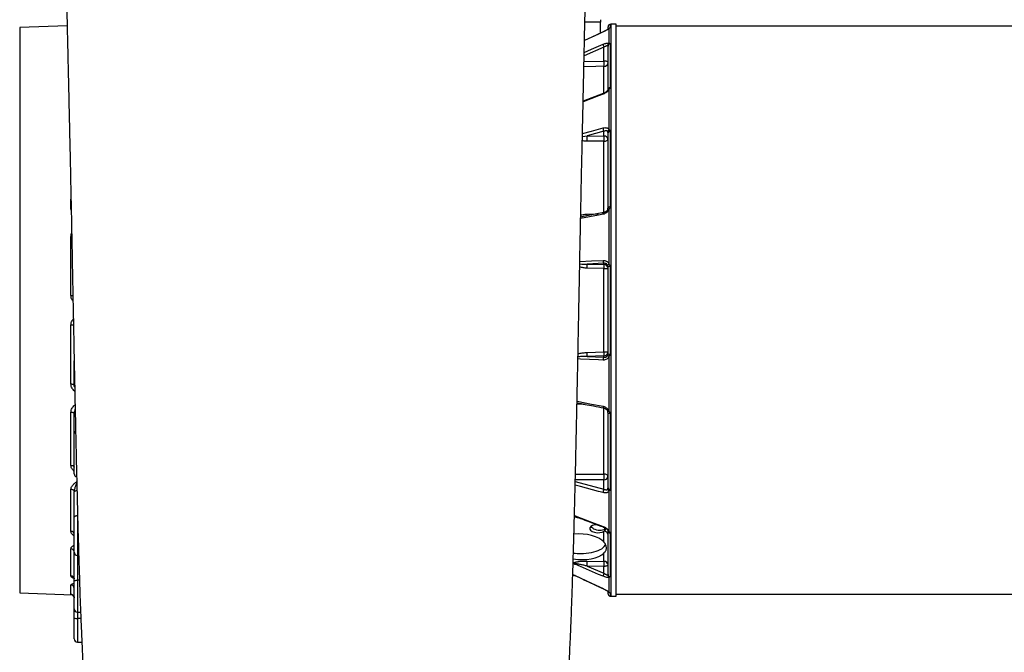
# Model space of a CAD drawing. Header units: millimetres. Extents: x 212 to 2672, y 434 to 2559.
# Tile 2 of 10: x 249 to 1442, y 895 to 1661. Entities that reach past the tile are written whole.
import ezdxf

# ---------------------------------------------------------------- set-up
doc = ezdxf.new("R2010")
doc.units = ezdxf.units.MM

msp = doc.modelspace()

# ---------------------------------------------------------------- linework, layer by layer
at = {"color": 7, "linetype": 'Continuous', "lineweight": 25}
for p, q in [((306.2, 1653.6), (248.7, 1651.6)), ((248.7, 1651.6), (248.7, 966.6)), ((952.7, 1658.1), (933.7, 1658.1)), ((952.7, 1644.9), (952.7, 1658.1)), ((961.7, 1649.8), (961.7, 1652.4)), ((963, 1632.6), (963, 1650.5)), ((971.7, 1655.6), (965, 1655.5)), ((971.7, 1309.1), (971.7, 1655.6)), ((1928.7, 1653.1), (971.7, 1653.1)), ((956.8, 1611), (956.8, 1627.7)), ((961.7, 1576.6), (961.7, 1629.2)), ((964.1, 1632), (964.1, 1578.9)), ((963, 1527.9), (963, 1577)), ((955.9, 1571.6), (931.5, 1562.4)), ((956.8, 1525.9), (936.5, 1520.3)), ((936.5, 1520.3), (956.8, 1520.2)), ((956.8, 1520.2), (956.8, 1525.9)), ((961.7, 1433.2), (961.7, 1524.3)), ((964.1, 1526.1), (964.1, 1434.2)), ((956.8, 1513.8), (936.5, 1514)), ((963, 1364.7), (963, 1431.6)), ((310.8, 1327), (310.8, 1398.4)), ((956.8, 1366), (936.5, 1365.1)), ((936.5, 1365.1), (956.8, 1364.5)), ((956.8, 1364.5), (956.8, 1366)), ((961.7, 1256.5), (961.7, 1361.7)), ((964.1, 1362.2), (964.1, 1256)), ((956.8, 1359.6), (936.5, 1360.2)), ((956.8, 1258.6), (956.8, 1359.6)), ((956.8, 1359.6), (961.7, 1359.6)), ((971.7, 962.6), (971.7, 1309.1)), ((310.8, 1219.8), (310.8, 1291.1)), ((936.5, 1258), (956.8, 1258.6)), ((956.8, 1253.7), (936.5, 1253.1)), ((936.5, 1253.1), (956.8, 1252.1)), ((956.8, 1258.6), (961.7, 1258.6)), ((956.8, 1252.1), (956.8, 1253.7)), ((963, 1186.5), (963, 1253.5)), ((314.7, 1222.6), (314.7, 1248)), ((314.7, 1218.9), (314.7, 1222.6)), ((310.8, 1121.3), (310.8, 1185.7)), ((314.7, 1159.9), (314.7, 1183.4)), ((961.7, 1093.9), (961.7, 1185)), ((964.1, 1183.9), (964.1, 1092)), ((314.7, 1111), (314.7, 1159.9)), ((956.8, 1092.3), (956.8, 1103.7)), ((310.8, 1041.2), (310.8, 1092.3)), ((314.7, 1058.3), (314.7, 1088.7)), ((963, 1041.2), (963, 1090.2)), ((314.7, 1016.2), (314.7, 1058.3)), ((956.8, 1028.2), (956.8, 1041.4)), ((961.7, 988.9), (961.7, 1041.6)), ((964.1, 1039.3), (964.1, 986.2)), ((314.7, 1038.1), (314.7, 1038.1)), ((310.8, 987.3), (310.8, 1020.1)), ((314.7, 981.2), (314.7, 1015.6)), ((956.8, 1004.9), (956.8, 1015.2)), ((318.6, 1012.2), (320.2, 1012.2)), ((936.5, 1005.2), (956.8, 1004.9)), ((936.5, 999.2), (956.8, 990.5)), ((956.8, 998.9), (936.5, 999.2)), ((956.8, 990.5), (956.8, 998.9)), ((314.7, 947.3), (314.7, 981.2)), ((920.1, 988.3), (918.9, 988.3)), ((963, 967.7), (963, 985.6)), ((248.7, 966.6), (312.6, 964.4)), ((310.8, 964.9), (310.8, 976.2)), ((955.7, 971.9), (956, 971.7)), ((961.7, 965.7), (961.7, 968.4)), ((965, 962.7), (971.7, 962.6)), ((971.7, 965.1), (2196.7, 965.1)), ((314.7, 936.3), (314.7, 947.3)), ((318.6, 943.3), (322.5, 943.3)), ((314.7, 911.1), (314.7, 936.3)), ((318.6, 907.1), (324, 907))]:
    msp.add_line(p, q, dxfattribs=at)
at = {"color": 1, "linetype": 'Continuous', "lineweight": 25}
for p, q in [((964.1, 1655.4), (964.1, 1651.3)), ((965, 1655.5), (965, 1309.1)), ((955.7, 1646.2), (955.7, 1646.3)), ((956.8, 1627.7), (932.7, 1617.4)), ((932.6, 1610.5), (956.8, 1611)), ((956.8, 1572.1), (956.8, 1604.6)), ((930.6, 1519.7), (936.5, 1520.3)), ((956.8, 1427.5), (956.8, 1513.8)), ((310.8, 1432.5), (310.8, 1443.5)), ((930.1, 1422.3), (928.6, 1422)), ((936.5, 1425.6), (949.7, 1426.1)), ((965, 1309.1), (965, 962.7)), ((933.8, 1195.1), (924.1, 1195.5)), ((956.8, 1110.7), (956.8, 1190.6)), ((922, 1101.8), (956.8, 1092.3)), ((318.6, 1069.2), (318.6, 1060.3)), ((318.6, 1060.3), (318.6, 1012.2)), ((318.8, 1060.3), (318.6, 1060.3)), ((314.7, 1015.6), (314.7, 1015.7)), ((318.6, 1012.2), (318.6, 982.1)), ((919.4, 1004.1), (920.1, 1003.1)), ((321.1, 982.1), (318.6, 982.1)), ((318.6, 982.1), (318.6, 943.3)), ((918.9, 988.5), (919.4, 988.5)), ((955.7, 971.9), (955.7, 971.9)), ((964.1, 966.9), (964.1, 962.8)), ((318.6, 943.3), (318.6, 935.8)), ((322.7, 935.8), (318.6, 935.8)), ((318.6, 935.8), (318.6, 907.1))]:
    msp.add_line(p, q, dxfattribs=at)
at = {"color": 7, "linetype": 'Continuous', "lineweight": 25, "flags": 128}
for points in [[(955.7, 1646.3), (947.5, 1642.5), (933.1, 1635.8)], [(961.7, 1609.3), (961.6, 1609.6), (961.3, 1609.9), (960.9, 1610.2), (960.3, 1610.4), (959.5, 1610.7), (958.7, 1610.8), (957.8, 1610.9), (956.8, 1611)], [(956.8, 1513.8), (957.8, 1513.9), (958.7, 1514.1), (959.5, 1514.3), (960.3, 1514.6), (960.9, 1515), (961.3, 1515.4), (961.6, 1515.9), (961.7, 1516.3)], [(964.1, 1434.2), (963.6, 1434.2), (963.1, 1434.1), (962.7, 1434), (962.3, 1433.8), (962.1, 1433.7), (961.8, 1433.5), (961.7, 1433.3), (961.7, 1433.2)], [(956.4, 1427.4), (948.2, 1425.8), (930.1, 1422.3)], [(310.8, 1219.8), (311.6, 1219.8), (312.3, 1219.7), (313, 1219.6), (313.5, 1219.5), (314, 1219.3), (314.4, 1219.1), (314.6, 1218.9), (314.7, 1218.7)], [(310.8, 1185.7), (311.6, 1185.6), (312.3, 1185.5), (313, 1185.4), (313.5, 1185.2), (314, 1185), (314.4, 1184.8), (314.6, 1184.5), (314.7, 1184.2)], [(964.1, 1183.9), (963.6, 1184), (963.1, 1184.1), (962.7, 1184.2), (962.3, 1184.3), (962.1, 1184.5), (961.8, 1184.6), (961.7, 1184.8), (961.7, 1185)], [(310.8, 1121.3), (311.6, 1121.2), (312.3, 1121.1), (313, 1120.9), (313.5, 1120.6), (314, 1120.3), (314.4, 1119.9), (314.6, 1119.5), (314.7, 1119.1)], [(961.7, 1107.5), (961.6, 1108.1), (961.3, 1108.7), (960.9, 1109.2), (960.3, 1109.7), (959.5, 1110.1), (958.7, 1110.4), (957.8, 1110.6), (956.8, 1110.7)], [(310.8, 1092.3), (311.6, 1092.2), (312.3, 1092), (313, 1091.8), (313.5, 1091.5), (314, 1091.1), (314.4, 1090.7), (314.6, 1090.2), (314.7, 1089.7)], [(314.7, 1058.3), (314.7, 1058.7), (315, 1059.1), (315.3, 1059.4), (315.8, 1059.7), (316.4, 1060), (317.1, 1060.1), (317.8, 1060.3), (318.6, 1060.3)], [(921.7, 1060.2), (941.7, 1052.6), (955.7, 1047.3)], [(958.6, 1044.7), (958.5, 1044.6), (957.6, 1043.8), (956.5, 1043.1), (955, 1042.6), (953.4, 1042.4), (951.7, 1042.3), (949.8, 1042.5), (948, 1042.8), (946.3, 1043.4), (944.6, 1044.1), (943.2, 1045), (942.1, 1046), (941.2, 1047.1), (941.1, 1047.3)], [(928.7, 1014.3), (932, 1014.4), (935.2, 1014.7), (938.4, 1015.1), (941.5, 1015.6), (944.4, 1016.3), (947.2, 1017.1), (949.7, 1018.1), (952, 1019.2), (954, 1020.3), (955.8, 1021.6), (957.2, 1022.9), (958.4, 1024.4), (958.8, 1025.1)], [(955.7, 986.9), (950.2, 989.2), (928.5, 998.5), (921.7, 1001.4)], [(961.7, 1000.6), (961.6, 1000.2), (961.3, 999.9), (960.9, 999.6), (960.3, 999.4), (959.5, 999.2), (958.7, 999), (957.8, 998.9), (956.8, 998.9)], [(314.7, 981.2), (314.7, 981.4), (315, 981.6), (315.3, 981.7), (315.8, 981.8), (316.4, 981.9), (317.1, 982), (317.8, 982.1), (318.6, 982.1)], [(921.7, 987.7), (941.7, 978.4), (955.7, 971.9)]]:
    msp.add_lwpolyline(points, dxfattribs=at)
at = {"color": 1, "linetype": 'Continuous', "lineweight": 25, "flags": 128}
for points in [[(955.7, 1646.2), (950.2, 1643.7), (933.1, 1635.8)], [(932.8, 1621.5), (941.7, 1625.3), (955.7, 1631.3)], [(956.8, 1604.6), (946.9, 1604.4), (932.4, 1604.1)], [(955.7, 1570.9), (950.2, 1568.8), (931.5, 1561.7)], [(955.7, 1570.9), (955.7, 1571.2), (955.7, 1571.5), (955.8, 1571.6), (955.9, 1571.6)], [(930.7, 1523.1), (941.7, 1526.1), (955.7, 1529.9)], [(955.7, 1425.4), (950.2, 1424.3), (928.5, 1420.1)], [(955.7, 1425.4), (955.7, 1425.9), (955.7, 1426.4), (955.8, 1426.8), (956, 1427.1), (956.2, 1427.3), (956.4, 1427.4), (956.4, 1427.4)], [(963, 1431.6), (962.6, 1431.7), (962.3, 1431.8), (962, 1431.8), (961.8, 1431.8), (961.6, 1431.8), (961.5, 1431.7), (961.4, 1431.7), (961.4, 1431.7)], [(310.8, 1398.4), (311.6, 1398.4), (311.7, 1398.4)], [(927.5, 1368.1), (941.7, 1368.8), (955.7, 1369.5)], [(955.7, 1248.7), (950.2, 1249), (928.5, 1250), (925.2, 1250.1)], [(924.2, 1198.9), (941.7, 1195.5), (955.7, 1192.8)], [(955.7, 1192.8), (955.7, 1192.3), (955.7, 1191.8), (955.8, 1191.4), (956, 1191.1), (956.2, 1190.9), (956.4, 1190.8), (956.4, 1190.8)], [(963, 1186.5), (962.6, 1186.4), (962.3, 1186.4), (962, 1186.4), (961.8, 1186.4), (961.6, 1186.4), (961.5, 1186.4), (961.4, 1186.5), (961.4, 1186.5)], [(922.2, 1110.5), (946.6, 1110.6), (956.8, 1110.7)], [(956.8, 1103.7), (929, 1103.6), (922.1, 1103.5)], [(314.7, 1088.7), (314.7, 1089.1), (315, 1089.5), (315.3, 1089.8), (315.8, 1090.1), (316.4, 1090.4), (317.1, 1090.6), (317.8, 1090.7), (318.1, 1090.7)], [(955.7, 1088.2), (950.2, 1089.7), (928.5, 1095.6), (921.9, 1097.4)], [(955.7, 1047.3), (955.7, 1047), (955.7, 1046.7), (955.8, 1046.6), (955.9, 1046.6)]]:
    msp.add_lwpolyline(points, dxfattribs=at)
at = {"color": 7, "linetype": 'Continuous', "lineweight": 25}
for centre, radius, start, end in [((964.7, 1652.4), 3, 101.8942, 180), ((965.1, 1650.5), 5, 91, 101.8942), ((965.6, 1632.5), 9.95, 187.0796, 208.8921), ((964.6, 1629.8), 3.19, 120.4911, 182.2484), ((964.5, 1629.1), 2.85, 99.4836, 178.4623), ((888.1, 1607.8), 68.8, 357.3494, 2.6506), ((956.9, 1609.4), 4.82, 269.9586, 358.0028), ((964.2, 1576.3), 2.57, 93.8439, 173.8405), ((963.1, 1529.9), 7.41, 179.5129, 212.5358), ((964.3, 1525.3), 2.94, 117.6585, 177.3842), ((844.9, 1517.2), 91.6, 358.0215, 1.9785), ((957.2, 1515.7), 4.49, 8.2348, 94.9179), ((865.3, 1517), 91.6, 358.0215, 1.9785), ((964, 1523.8), 2.37, 88.2831, 167.0956), ((885.3, 1362.6), 51.3, 357.2492, 2.7508), ((959.5, 1368.8), 3.88, 170.8957, 226.5507), ((956.7, 1359.5), 4.96, 0.4215, 88.4553), ((905.6, 1362), 51.3, 357.2492, 2.7508), ((963.6, 1362.4), 2.35, 105.1247, 158.1611), ((963.6, 1358.2), 3.96, 82.891, 118.5024), ((885.3, 1255.6), 51.3, 357.2492, 2.7508), ((956.7, 1258.7), 4.96, 271.5447, 359.5785), ((905.6, 1256.2), 51.3, 357.2492, 2.7508), ((963.6, 1255.8), 2.35, 201.8389, 254.8753), ((963.6, 1260), 3.96, 241.4976, 277.109), ((959.5, 1249.3), 3.88, 133.4493, 189.1043), ((318.6, 1218.9), 3.96, 180.0102, 210.9747), ((318.7, 1111), 4, 180, 255.3979), ((872.5, 1107.2), 84.5, 357.6406, 2.3594), ((957.2, 1108.2), 4.49, 265.0821, 351.7652), ((963.1, 1088.3), 7.41, 147.4642, 180.4871), ((964.3, 1092.8), 2.94, 182.6158, 242.3415), ((964, 1094.4), 2.37, 192.9044, 271.7169), ((311.1, 1037.6), 3.6, 7.7388, 94.5973), ((957, 1036.7), 4.67, 4.2201, 92.0086), ((964.2, 1041.8), 2.57, 186.1595, 266.1561), ((311, 1016.4), 3.69, 5.2422, 92.8214), ((318.7, 1016.2), 4, 180, 269), ((928.6, 1080.5), 66.1, 262.2831, 270.0578), ((919.8, 1004.9), 1.82, 255.6426, 280.3068), ((854.1, 1002.2), 82.5, 357.9027, 2.0973), ((957, 1000.2), 4.67, 4.2201, 92.0086), ((874.4, 1001.9), 82.5, 357.9027, 2.0973), ((965.6, 985.7), 9.95, 151.1079, 172.9204), ((310.8, 983.4), 3.86, 1.9421, 89.9888), ((920.2, 990), 1.74, 241.244, 267.9215), ((919.3, 983.3), 4.99, 65.185, 67.2652), ((964.6, 988.4), 3.19, 177.7516, 239.5089), ((964.5, 989), 2.85, 181.5377, 260.5164), ((310.7, 972.3), 3.93, 0.9664, 89.0238), ((310.7, 960.9), 4, 0.0371, 88.0406), ((964.7, 965.7), 3, 180, 258.1058), ((965.1, 967.7), 5, 258.1058, 269), ((318.7, 947.3), 4, 180, 269), ((317.6, 945.5), 9.71, 252.1811, 275.6756), ((318.7, 911.1), 4, 180, 269)]:
    msp.add_arc(centre, radius, start, end, dxfattribs=at)
at = {"color": 1, "linetype": 'Continuous', "lineweight": 25}
for centre, radius, start, end in [((964.7, 1648.3), 3, 101.6598, 144.9967), ((963.9, 1648.2), 2.45, 111.3506, 133.2218), ((963, 1575.3), 1.68, 90.3495, 151.7204), ((849, 1422.3), 87.5, 0.7883, 2.1376), ((310.8, 1386.7), 59.7, 269.9724, 272.2387), ((311, 1243.3), 47.8, 86.6067, 90.2767), ((318.6, 1222.6), 3.96, 180.0092, 209.0065), ((317.4, 1183.3), 2.77, 122.8544, 176.6804), ((317.6, 1159.7), 2.89, 113.6509, 175.979), ((963, 1042.9), 1.68, 208.2956, 269.6493), ((963.9, 969.9), 2.45, 227.0274, 248.6487), ((964.7, 969.8), 3, 215, 258.3402)]:
    msp.add_arc(centre, radius, start, end, dxfattribs=at)
at = {"color": 7, "linetype": 'Continuous', "lineweight": 25}
for centre, major_axis, ratio, start_param, end_param in [((928.7, 1022.6), (31, -1.3), 0.500039, 0.451046, 1.861891), ((949.1, 1044.4), (9.59, -0.46), 0.496358, 1.597432, 5.677671), ((949.1, 1044.4), (9.59, -0.46), 0.496358, 5.677671, 6.548609), ((928.7, 1022.6), (31, -1.3), 0.500039, 4.433346, 5.873699)]:
    msp.add_ellipse(centre, major_axis=major_axis, ratio=ratio, start_param=start_param, end_param=end_param, dxfattribs=at)
for points, knots in [([(303.9, 1754.9), (304.1, 1747.5), (304.4, 1732.8), (304.9, 1710.3), (305.4, 1688), (305.9, 1665.9), (306.4, 1643.9), (306.9, 1622.2), (307.4, 1600.1), (307.9, 1577.6), (308.4, 1554.9), (308.9, 1532.6), (309.4, 1510.8), (309.9, 1489.1), (310.3, 1467.6), (310.8, 1446.3), (311.2, 1425.8), (311.6, 1405.9), (312, 1386.9), (312.3, 1367.6), (312.7, 1348.1), (313.1, 1328.7), (313.4, 1310.4), (313.8, 1293.1), (314.1, 1276.9), (314.4, 1261.7), (314.7, 1247.7), (314.9, 1234.9), (315.2, 1223.2), (315.4, 1212.7), (315.6, 1203.4), (315.7, 1195.1), (315.9, 1187.6), (316.1, 1180.3), (316.2, 1172.5), (316.4, 1164), (316.6, 1154.8), (316.8, 1144.9), (317.1, 1134.3), (317.3, 1122.9), (317.6, 1110.9), (317.9, 1098.2), (318.2, 1084.7), (318.6, 1070.7), (318.9, 1056), (319.3, 1040.9), (319.8, 1025.4), (320.2, 1009.7), (320.7, 994.2), (321.2, 979.4), (321.6, 965.4), (322.1, 952.3), (322.6, 940.1), (323, 928.9), (323.5, 918.6), (323.9, 909.2), (324.3, 899.9), (324.7, 891), (325.2, 882.4), (325.6, 874.6), (326, 867.6), (326.4, 861.2), (326.7, 855.1), (327.1, 848.6), (327.6, 841.9), (328.1, 834.7), (328.6, 827.4), (329.2, 820), (329.8, 812.5), (330.5, 805.2), (331.2, 798.1), (331.9, 791.2), (332.6, 784.4), (333.4, 777.6), (334.3, 770.7), (335, 765.4), (335.5, 761.7), (335.7, 759.8), (336, 758.2), (336.2, 756.9), (336.4, 755.5), (336.6, 753.7), (337, 751.5), (337.3, 749.3), (337.7, 747.2), (338, 745.3), (338.3, 743.4), (338.6, 741.4), (339, 739.2), (339.4, 736.9), (339.9, 734.6), (340.3, 732.3), (340.7, 730.1), (341.2, 727.4), (341.9, 723.9), (342.8, 720), (343.7, 716.1), (344.5, 712.5), (345.3, 709.1), (346.2, 705.8), (347.1, 702.4), (348.1, 698.8), (349.2, 695), (350.2, 691.6), (351.2, 688.6), (352.1, 686.1), (352.9, 683.7), (353.7, 681.4), (354.7, 679), (355.8, 676.2), (357, 673.3), (358.2, 670.5), (359.4, 667.8), (360.7, 665), (362.1, 662.2), (363.6, 659.4), (365.2, 656.5), (367.2, 653), (369.8, 648.8), (372.9, 644.1), (376.3, 639.5), (379.6, 635.3), (382.7, 631.6), (385.6, 628.4), (388.7, 625.1), (392.2, 621.7), (396.3, 618), (401.3, 613.9), (405.2, 610.8), (407.6, 609.2), (407.8, 609.1)], [0, 0, 0, 0, 0.018464, 0.036515, 0.054148, 0.071357, 0.088141, 0.104497, 0.120425, 0.137452, 0.153963, 0.169961, 0.185449, 0.200432, 0.215775, 0.230562, 0.244795, 0.258473, 0.271591, 0.284145, 0.298225, 0.31154, 0.324093, 0.33589, 0.347128, 0.357591, 0.367281, 0.376201, 0.384353, 0.391613, 0.398135, 0.403919, 0.408967, 0.414019, 0.419453, 0.425434, 0.431961, 0.439035, 0.446656, 0.454823, 0.463536, 0.472831, 0.482676, 0.493073, 0.504023, 0.515517, 0.527326, 0.539647, 0.552145, 0.564076, 0.57564, 0.586587, 0.596921, 0.606644, 0.615759, 0.624268, 0.632175, 0.641198, 0.649293, 0.656566, 0.663864, 0.669746, 0.675759, 0.682197, 0.689528, 0.696829, 0.70484, 0.713225, 0.721681, 0.730209, 0.738735, 0.747042, 0.755269, 0.764133, 0.773217, 0.782687, 0.785869, 0.788584, 0.790783, 0.792465, 0.794228, 0.796816, 0.800223, 0.803701, 0.806766, 0.80942, 0.812048, 0.815192, 0.818743, 0.822061, 0.826081, 0.829552, 0.832963, 0.836397, 0.842865, 0.849776, 0.856229, 0.862323, 0.86835, 0.873495, 0.87929, 0.886078, 0.892539, 0.898851, 0.903391, 0.907621, 0.911502, 0.91509, 0.91874, 0.922861, 0.927384, 0.9315, 0.93508, 0.938859, 0.942581, 0.946103, 0.949253, 0.952869, 0.957275, 0.962422, 0.967358, 0.971788, 0.975715, 0.979145, 0.982094, 0.985747, 0.989695, 0.993954, 0.999481, 1, 1, 1, 1]), ([(831.3, 609.1), (832.8, 610.1), (836.7, 612.9), (842.8, 617.8), (848.8, 623.2), (854, 628.5), (858.5, 633.6), (862.6, 638.6), (866.3, 643.6), (869.3, 648.1), (871.9, 652.2), (873.9, 655.5), (875.4, 658.2), (876.7, 660.7), (878.2, 663.5), (879.6, 666.4), (880.9, 669.1), (881.9, 671.5), (882.8, 673.5), (883.5, 675.2), (884.1, 676.7), (884.6, 677.9), (885.1, 679.2), (885.7, 680.6), (886.3, 682.4), (887, 684.3), (887.7, 686.2), (888.3, 688), (888.8, 689.5), (889.2, 690.8), (889.6, 692.1), (890.2, 693.9), (891, 696.4), (891.9, 699.6), (892.9, 703.1), (893.9, 706.9), (895, 711.2), (896.1, 715.8), (897.2, 720.9), (898.1, 725.1), (898.8, 728.5), (899.2, 730.7), (899.6, 732.6), (899.9, 734.4), (900.2, 735.9), (900.4, 737.3), (900.7, 738.7), (900.9, 740.2), (901.2, 741.9), (901.5, 743.5), (901.8, 745), (902, 746.4), (902.3, 748.5), (902.8, 751.7), (903.5, 755.8), (904.1, 760.1), (904.7, 764.3), (905.2, 768.3), (905.7, 772.1), (906.2, 775.7), (906.6, 779.5), (907.1, 783.7), (907.6, 788.3), (908.1, 793), (908.6, 797.6), (909, 801.9), (909.4, 805.7), (909.7, 809), (909.9, 811.8), (910.1, 814.2), (910.3, 816.7), (910.6, 819.4), (910.8, 822.5), (911.1, 826.2), (911.5, 831.7), (912, 839), (912.6, 847.8), (913.2, 856.7), (913.7, 865.3), (914.2, 873.9), (914.7, 882.3), (915.1, 890.5), (915.5, 899.1), (915.9, 907.9), (916.3, 916.8), (916.7, 925.3), (917, 933.1), (917.3, 940.2), (917.5, 946.8), (917.7, 953.3), (918, 960), (918.3, 969), (918.7, 980.6), (919.2, 995.2), (919.6, 1010.9), (920.1, 1025.3), (920.4, 1038), (920.7, 1048.8), (921, 1060.4), (921.3, 1072.7), (921.6, 1085.9), (922, 1099.8), (922.3, 1114.4), (922.7, 1130), (923, 1146.6), (923.4, 1164.1), (923.8, 1182.7), (924.2, 1202.3), (924.6, 1222.8), (925.1, 1244.2), (925.5, 1266.6), (926, 1289), (926.4, 1311.4), (926.8, 1333.7), (927.3, 1356.6), (927.7, 1380.3), (928.2, 1404.5), (928.7, 1429.2), (929.2, 1454.2), (929.7, 1479.8), (930.3, 1504.5), (930.8, 1528.2), (931.3, 1550.9), (931.8, 1573.8), (932.3, 1597), (932.8, 1620.3), (933.3, 1643.3), (933.8, 1665.9), (934.3, 1688.1), (934.8, 1710.3), (935.3, 1732.5), (935.7, 1747.1), (935.8, 1754.4)], [0, 0, 0, 0, 0.00384, 0.010063, 0.016641, 0.021408, 0.026694, 0.032527, 0.037273, 0.042187, 0.046462, 0.05, 0.052685, 0.055746, 0.059297, 0.063141, 0.067257, 0.070434, 0.073226, 0.075635, 0.077664, 0.0795, 0.081333, 0.083644, 0.086432, 0.089693, 0.092977, 0.095675, 0.098126, 0.100308, 0.102454, 0.104564, 0.109708, 0.115217, 0.121122, 0.127931, 0.13528, 0.143213, 0.151747, 0.160592, 0.164494, 0.168, 0.171111, 0.173852, 0.176243, 0.178398, 0.180295, 0.182694, 0.185465, 0.187994, 0.190203, 0.192154, 0.19419, 0.199884, 0.206024, 0.212158, 0.218115, 0.223681, 0.22847, 0.233251, 0.238059, 0.243371, 0.249402, 0.255477, 0.261079, 0.266206, 0.27084, 0.274497, 0.277691, 0.28042, 0.282959, 0.285994, 0.289561, 0.29366, 0.298293, 0.307699, 0.317081, 0.326119, 0.33481, 0.343154, 0.351176, 0.358986, 0.366593, 0.375021, 0.383145, 0.390657, 0.397489, 0.403638, 0.409039, 0.414421, 0.420034, 0.425877, 0.436886, 0.448634, 0.461125, 0.474359, 0.482239, 0.490393, 0.499063, 0.508295, 0.518088, 0.528252, 0.538958, 0.550206, 0.561997, 0.574591, 0.587753, 0.601486, 0.615793, 0.630676, 0.646139, 0.662189, 0.676985, 0.692258, 0.708011, 0.724248, 0.740982, 0.757897, 0.775273, 0.793111, 0.811417, 0.827324, 0.843576, 0.860179, 0.877133, 0.89444, 0.912098, 0.929068, 0.946348, 0.963933, 0.981819, 1, 1, 1, 1]), ([(963, 1650.5), (962.8, 1650.4), (962.7, 1650.2), (962.3, 1649.9), (962.1, 1649.8), (961.6, 1649.4), (961.3, 1649.3), (960.7, 1648.9), (960.4, 1648.7), (959.4, 1648.1), (958.7, 1647.8), (957.2, 1647), (956.5, 1646.6), (955.7, 1646.2)], [0, 0, 0, 0, 0.125, 0.125, 0.25, 0.25, 0.375, 0.375, 0.5, 0.5, 0.75, 0.75, 1, 1, 1, 1]), ([(962.2, 1650), (962.2, 1650), (962.1, 1649.9), (961.7, 1649.6), (961.1, 1649.2), (960.2, 1648.7), (959.1, 1648), (957.8, 1647.3), (956.7, 1646.7), (955.9, 1646.4), (955.7, 1646.3)], [0, 0, 0, 0, 0.070775, 0.171048, 0.295492, 0.435751, 0.588338, 0.749149, 0.918045, 1, 1, 1, 1]), ([(962.3, 1650.1), (962.3, 1650.1), (962.3, 1650.1), (962.3, 1650.1), (962.2, 1650), (962.2, 1650)], [0, 0, 0, 0, 0.273285, 0.912586, 1, 1, 1, 1]), ([(964.1, 1651.3), (964.1, 1651.2), (964, 1651.2), (963.9, 1651.1), (963.8, 1651), (963.6, 1650.9), (963.5, 1650.8), (963.3, 1650.7), (963.1, 1650.6), (963, 1650.5)], [0, 0, 0, 0, 0.25, 0.25, 0.5, 0.5, 0.75, 0.75, 1, 1, 1, 1]), ([(955.7, 1631.3), (956.5, 1631.6), (957.2, 1631.9), (958.3, 1632.2), (958.7, 1632.3), (959.4, 1632.5), (959.8, 1632.6), (960.4, 1632.7), (960.7, 1632.8), (961.3, 1632.8), (961.6, 1632.8), (962.1, 1632.8), (962.3, 1632.8), (962.7, 1632.7), (962.8, 1632.6), (963, 1632.6)], [0, 0, 0, 0, 0.25, 0.25, 0.375, 0.375, 0.5, 0.5, 0.625, 0.625, 0.75, 0.75, 0.875, 0.875, 1, 1, 1, 1]), ([(961.4, 1629.7), (961.3, 1629.7), (961.2, 1629.7), (960.9, 1629.7), (960.8, 1629.7), (960.5, 1629.6), (960.3, 1629.6), (959.9, 1629.4), (959.7, 1629.3), (959.3, 1629.1), (959.1, 1629), (958.7, 1628.8), (958.4, 1628.7), (957.8, 1628.3), (957.3, 1628), (956.8, 1627.7)], [0, 0, 0, 0, 0.125, 0.125, 0.25, 0.25, 0.375, 0.375, 0.5, 0.5, 0.625, 0.625, 0.75, 0.75, 1, 1, 1, 1]), ([(961.7, 1629.2), (961.7, 1629.3), (961.6, 1629.4), (961.6, 1629.6), (961.5, 1629.7), (961.4, 1629.7)], [0, 0, 0, 0, 0.5, 0.5, 1, 1, 1, 1]), ([(963, 1632.6), (963.1, 1632.6), (963.3, 1632.5), (963.5, 1632.5), (963.6, 1632.5), (963.8, 1632.3), (963.9, 1632.3), (964, 1632.1), (964.1, 1632), (964.1, 1632)], [0, 0, 0, 0, 0.25, 0.25, 0.5, 0.5, 0.75, 0.75, 1, 1, 1, 1]), ([(963, 1577), (962.8, 1576.7), (962.7, 1576.4), (962.3, 1575.7), (962.1, 1575.4), (961.6, 1574.8), (961.3, 1574.5), (960.7, 1574), (960.4, 1573.7), (959.4, 1572.9), (958.7, 1572.4), (957.2, 1571.5), (956.5, 1571.2), (955.7, 1570.9)], [0, 0, 0, 0, 0.125, 0.125, 0.25, 0.25, 0.375, 0.375, 0.5, 0.5, 0.75, 0.75, 1, 1, 1, 1]), ([(961.5, 1576.1), (961.5, 1576), (961.3, 1575.8), (960.9, 1575.1), (960.3, 1574.4), (959.4, 1573.6), (958.3, 1572.8), (957.1, 1572.1), (956.3, 1571.8), (955.9, 1571.6)], [0, 0, 0, 0, 0.066224, 0.199559, 0.34421, 0.496271, 0.66303, 0.835775, 1, 1, 1, 1]), ([(961.7, 1576.6), (961.7, 1576.6), (961.7, 1576.6), (961.6, 1576.4), (961.5, 1576.1), (961.5, 1576.1)], [0, 0, 0, 0, 0.434196, 0.8235, 1, 1, 1, 1]), ([(964.1, 1578.9), (964.1, 1578.7), (964, 1578.6), (963.9, 1578.3), (963.8, 1578.1), (963.6, 1577.8), (963.5, 1577.6), (963.3, 1577.3), (963.1, 1577.1), (963, 1577)], [0, 0, 0, 0, 0.25, 0.25, 0.5, 0.5, 0.75, 0.75, 1, 1, 1, 1]), ([(955.7, 1529.9), (956.5, 1530.2), (957.2, 1530.3), (958.3, 1530.3), (958.7, 1530.3), (959.4, 1530.2), (959.8, 1530.2), (960.4, 1530), (960.7, 1529.9), (961.3, 1529.6), (961.6, 1529.5), (962.1, 1529.1), (962.3, 1528.9), (962.7, 1528.5), (962.8, 1528.2), (963, 1527.9)], [0, 0, 0, 0, 0.25, 0.25, 0.375, 0.375, 0.5, 0.5, 0.625, 0.625, 0.75, 0.75, 0.875, 0.875, 1, 1, 1, 1]), ([(963, 1527.9), (963.1, 1527.8), (963.3, 1527.7), (963.5, 1527.5), (963.6, 1527.3), (963.8, 1527), (963.9, 1526.9), (964, 1526.5), (964.1, 1526.3), (964.1, 1526.1)], [0, 0, 0, 0, 0.25, 0.25, 0.5, 0.5, 0.75, 0.75, 1, 1, 1, 1]), ([(961.4, 1525.5), (961.3, 1525.6), (961.2, 1525.8), (960.9, 1526), (960.8, 1526.1), (960.5, 1526.3), (960.3, 1526.4), (959.9, 1526.5), (959.7, 1526.5), (959.3, 1526.5), (959.1, 1526.5), (958.7, 1526.5), (958.4, 1526.4), (957.8, 1526.3), (957.3, 1526.1), (956.8, 1525.9)], [0, 0, 0, 0, 0.125, 0.125, 0.25, 0.25, 0.375, 0.375, 0.5, 0.5, 0.625, 0.625, 0.75, 0.75, 1, 1, 1, 1]), ([(961.7, 1524.3), (961.7, 1524.5), (961.6, 1524.7), (961.6, 1525.1), (961.5, 1525.3), (961.4, 1525.5)], [0, 0, 0, 0, 0.5, 0.5, 1, 1, 1, 1]), ([(961.4, 1431.6), (961.5, 1431.9), (961.6, 1432.1), (961.6, 1432.6), (961.7, 1432.9), (961.7, 1433.2)], [0, 0, 0, 0, 0.5, 0.5, 1, 1, 1, 1]), ([(964.1, 1434.2), (964.1, 1434), (964, 1433.8), (963.9, 1433.3), (963.8, 1433.1), (963.6, 1432.7), (963.5, 1432.4), (963.3, 1432), (963.1, 1431.8), (963, 1431.6)], [0, 0, 0, 0, 0.25, 0.25, 0.5, 0.5, 0.75, 0.75, 1, 1, 1, 1]), ([(963, 1431.6), (962.8, 1431.2), (962.7, 1430.9), (962.3, 1430.1), (962.1, 1429.7), (961.6, 1429), (961.3, 1428.7), (960.7, 1428.1), (960.4, 1427.8), (959.4, 1427), (958.7, 1426.5), (957.2, 1425.8), (956.5, 1425.5), (955.7, 1425.4)], [0, 0, 0, 0, 0.125, 0.125, 0.25, 0.25, 0.375, 0.375, 0.5, 0.5, 0.75, 0.75, 1, 1, 1, 1]), ([(961.4, 1431.7), (961.3, 1431.5), (961.1, 1430.9), (960.6, 1430), (959.7, 1429.1), (958.7, 1428.3), (957.6, 1427.8), (956.8, 1427.5), (956.4, 1427.4), (956.4, 1427.4)], [0, 0, 0, 0, 0.093426, 0.255516, 0.427286, 0.606407, 0.793955, 0.989522, 1, 1, 1, 1]), ([(955.7, 1369.5), (956.5, 1369.5), (957.2, 1369.4), (958.3, 1369.1), (958.7, 1369), (959.4, 1368.7), (959.8, 1368.5), (960.4, 1368.1), (960.7, 1367.9), (961.3, 1367.4), (961.6, 1367.1), (962.1, 1366.5), (962.3, 1366.1), (962.7, 1365.4), (962.8, 1365.1), (963, 1364.7)], [0, 0, 0, 0, 0.25, 0.25, 0.375, 0.375, 0.5, 0.5, 0.625, 0.625, 0.75, 0.75, 0.875, 0.875, 1, 1, 1, 1]), ([(961.4, 1363.3), (961.3, 1363.5), (961.2, 1363.8), (960.9, 1364.2), (960.8, 1364.4), (960.5, 1364.8), (960.3, 1365), (959.9, 1365.3), (959.7, 1365.4), (959.3, 1365.6), (959.1, 1365.7), (958.7, 1365.9), (958.4, 1365.9), (957.8, 1366), (957.3, 1366.1), (956.8, 1366)], [0, 0, 0, 0, 0.125, 0.125, 0.25, 0.25, 0.375, 0.375, 0.5, 0.5, 0.625, 0.625, 0.75, 0.75, 1, 1, 1, 1]), ([(961.7, 1361.7), (961.7, 1362), (961.6, 1362.2), (961.6, 1362.8), (961.5, 1363), (961.4, 1363.3)], [0, 0, 0, 0, 0.5, 0.5, 1, 1, 1, 1]), ([(963, 1364.7), (963.1, 1364.5), (963.3, 1364.3), (963.5, 1364), (963.6, 1363.8), (963.8, 1363.3), (963.9, 1363.1), (964, 1362.6), (964.1, 1362.4), (964.1, 1362.2)], [0, 0, 0, 0, 0.25, 0.25, 0.5, 0.5, 0.75, 0.75, 1, 1, 1, 1]), ([(963, 1253.5), (962.8, 1253.1), (962.7, 1252.7), (962.3, 1252), (962.1, 1251.7), (961.6, 1251.1), (961.3, 1250.8), (960.7, 1250.3), (960.4, 1250.1), (959.4, 1249.4), (958.7, 1249.1), (957.2, 1248.8), (956.5, 1248.7), (955.7, 1248.7)], [0, 0, 0, 0, 0.125, 0.125, 0.25, 0.25, 0.375, 0.375, 0.5, 0.5, 0.75, 0.75, 1, 1, 1, 1]), ([(956.8, 1252.1), (957.3, 1252.1), (957.8, 1252.1), (958.7, 1252.3), (959.1, 1252.4), (959.7, 1252.8), (959.9, 1252.9), (960.3, 1253.2), (960.5, 1253.4), (960.8, 1253.8), (960.9, 1254), (961.2, 1254.4), (961.3, 1254.6), (961.4, 1254.9)], [0, 0, 0, 0, 0.25, 0.25, 0.5, 0.5, 0.625, 0.625, 0.75, 0.75, 0.875, 0.875, 1, 1, 1, 1]), ([(961.4, 1254.9), (961.5, 1255.1), (961.6, 1255.4), (961.6, 1255.9), (961.7, 1256.2), (961.7, 1256.5)], [0, 0, 0, 0, 0.5, 0.5, 1, 1, 1, 1]), ([(964.1, 1256), (964.1, 1255.8), (964, 1255.5), (963.9, 1255.1), (963.8, 1254.8), (963.6, 1254.4), (963.5, 1254.2), (963.3, 1253.8), (963.1, 1253.7), (963, 1253.5)], [0, 0, 0, 0, 0.25, 0.25, 0.5, 0.5, 0.75, 0.75, 1, 1, 1, 1]), ([(924.1, 1197), (930.8, 1195.7), (941.5, 1193.6), (952.3, 1191.6), (956.4, 1190.8)], [0, 0, 0, 0, 0.617682, 1, 1, 1, 1]), ([(955.7, 1192.8), (956.5, 1192.6), (957.2, 1192.4), (958.3, 1191.8), (958.7, 1191.6), (959.4, 1191.2), (959.8, 1190.9), (960.4, 1190.4), (960.7, 1190.1), (961.3, 1189.5), (961.6, 1189.1), (962.1, 1188.4), (962.3, 1188.1), (962.7, 1187.3), (962.8, 1186.9), (963, 1186.5)], [0, 0, 0, 0, 0.25, 0.25, 0.375, 0.375, 0.5, 0.5, 0.625, 0.625, 0.75, 0.75, 0.875, 0.875, 1, 1, 1, 1]), ([(956.4, 1190.7), (956.7, 1190.7), (957.5, 1190.5), (958.7, 1189.9), (959.7, 1189.1), (960.6, 1188.1), (961.2, 1187.2), (961.3, 1186.7), (961.4, 1186.5)], [0, 0, 0, 0, 0.179371, 0.379246, 0.571769, 0.753219, 0.923655, 1, 1, 1, 1]), ([(961.7, 1185), (961.7, 1185.3), (961.6, 1185.5), (961.6, 1186), (961.5, 1186.3), (961.4, 1186.6)], [0, 0, 0, 0, 0.5, 0.5, 1, 1, 1, 1]), ([(963, 1186.5), (963.1, 1186.3), (963.3, 1186.1), (963.5, 1185.7), (963.6, 1185.5), (963.8, 1185.1), (963.9, 1184.9), (964, 1184.4), (964.1, 1184.2), (964.1, 1183.9)], [0, 0, 0, 0, 0.25, 0.25, 0.5, 0.5, 0.75, 0.75, 1, 1, 1, 1]), ([(963, 1090.2), (962.8, 1090), (962.7, 1089.7), (962.3, 1089.3), (962.1, 1089), (961.6, 1088.7), (961.3, 1088.5), (960.7, 1088.3), (960.4, 1088.2), (959.4, 1087.9), (958.7, 1087.8), (957.2, 1087.9), (956.5, 1088), (955.7, 1088.2)], [0, 0, 0, 0, 0.125, 0.125, 0.25, 0.25, 0.375, 0.375, 0.5, 0.5, 0.75, 0.75, 1, 1, 1, 1]), ([(956.8, 1092.3), (957.3, 1092.1), (957.8, 1091.9), (958.7, 1091.7), (959.1, 1091.7), (959.7, 1091.7), (959.9, 1091.7), (960.3, 1091.8), (960.5, 1091.9), (960.8, 1092), (960.9, 1092.1), (961.2, 1092.4), (961.3, 1092.5), (961.4, 1092.7)], [0, 0, 0, 0, 0.25, 0.25, 0.5, 0.5, 0.625, 0.625, 0.75, 0.75, 0.875, 0.875, 1, 1, 1, 1]), ([(961.4, 1092.7), (961.5, 1092.9), (961.6, 1093), (961.6, 1093.4), (961.7, 1093.7), (961.7, 1093.9)], [0, 0, 0, 0, 0.5, 0.5, 1, 1, 1, 1]), ([(964.1, 1092), (964.1, 1091.8), (964, 1091.7), (963.9, 1091.3), (963.8, 1091.1), (963.6, 1090.8), (963.5, 1090.7), (963.3, 1090.4), (963.1, 1090.3), (963, 1090.2)], [0, 0, 0, 0, 0.25, 0.25, 0.5, 0.5, 0.75, 0.75, 1, 1, 1, 1]), ([(923.5, 1058.8), (930.2, 1056.3), (941, 1052.2), (951.8, 1048.1), (955.9, 1046.6)], [0, 0, 0, 0, 0.618735, 1, 1, 1, 1]), ([(955.7, 1047.3), (956.5, 1047), (957.2, 1046.6), (958.3, 1046), (958.7, 1045.7), (959.4, 1045.3), (959.8, 1045), (960.4, 1044.5), (960.7, 1044.2), (961.3, 1043.6), (961.6, 1043.3), (962.1, 1042.7), (962.3, 1042.4), (962.7, 1041.8), (962.8, 1041.5), (963, 1041.2)], [0, 0, 0, 0, 0.25, 0.25, 0.375, 0.375, 0.5, 0.5, 0.625, 0.625, 0.75, 0.75, 0.875, 0.875, 1, 1, 1, 1]), ([(955.9, 1046.5), (956.3, 1046.4), (957.1, 1046.1), (958.3, 1045.4), (959.4, 1044.6), (960.3, 1043.7), (961, 1043), (961.4, 1042.4), (961.5, 1042.2), (961.5, 1042.1)], [0, 0, 0, 0, 0.151486, 0.330626, 0.50685, 0.65833, 0.8151, 0.94481, 1, 1, 1, 1]), ([(961.5, 1042.1), (961.5, 1042), (961.6, 1041.8), (961.7, 1041.6), (961.7, 1041.6), (961.7, 1041.6)], [0, 0, 0, 0, 0.20421, 0.569745, 1, 1, 1, 1]), ([(963, 1041.2), (963.1, 1041), (963.3, 1040.9), (963.5, 1040.5), (963.6, 1040.4), (963.8, 1040.1), (963.9, 1039.9), (964, 1039.6), (964.1, 1039.4), (964.1, 1039.3)], [0, 0, 0, 0, 0.25, 0.25, 0.5, 0.5, 0.75, 0.75, 1, 1, 1, 1]), ([(956.8, 1015.2), (957.3, 1015.7), (957.7, 1016.2), (958.4, 1017), (958.7, 1017.5), (959.1, 1018.1), (959.2, 1018.3), (959.4, 1018.8), (959.4, 1019), (959.6, 1019.8), (959.7, 1020.3), (959.7, 1021.4), (959.6, 1022), (959.4, 1022.9), (959.4, 1023.2), (959.2, 1023.9), (959.1, 1024.2), (958.7, 1025.2), (958.4, 1025.8), (957.7, 1027.1), (957.3, 1027.6), (956.8, 1028.2)], [0, 0, 0, 0, 0.125, 0.125, 0.25, 0.25, 0.3125, 0.3125, 0.375, 0.375, 0.5, 0.5, 0.625, 0.625, 0.6875, 0.6875, 0.75, 0.75, 0.875, 0.875, 1, 1, 1, 1]), ([(919.4, 1003.1), (919.5, 1003), (919.6, 1002.8), (919.8, 1002.6), (919.9, 1002.5), (920.1, 1002.4), (920.2, 1002.3), (920.4, 1002.1), (920.5, 1002.1), (920.7, 1001.9), (920.8, 1001.9), (921.1, 1001.7), (921.2, 1001.6), (921.5, 1001.5), (921.6, 1001.5), (921.7, 1001.4)], [0, 0, 0, 0, 0.25, 0.25, 0.375, 0.375, 0.5, 0.5, 0.625, 0.625, 0.75, 0.75, 0.875, 0.875, 1, 1, 1, 1]), ([(920.1, 1003.1), (920.3, 1003.2), (920.6, 1003.3), (921.1, 1003.6), (921.4, 1003.7), (922, 1003.9), (922.3, 1004), (922.9, 1004.2), (923.3, 1004.2), (924.3, 1004.5), (924.9, 1004.6), (926.3, 1004.8), (927, 1004.9), (929.2, 1005.1), (930.6, 1005.1), (933.5, 1005.2), (935, 1005.2), (936.5, 1005.2)], [0, 0, 0, 0, 0.0625, 0.0625, 0.125, 0.125, 0.1875, 0.1875, 0.25, 0.25, 0.375, 0.375, 0.5, 0.5, 0.75, 0.75, 1, 1, 1, 1]), ([(920.1, 1003.1), (920.2, 1002.9), (920.3, 1002.8), (920.5, 1002.5), (920.6, 1002.4), (920.9, 1002.1), (921, 1002), (921.3, 1001.7), (921.4, 1001.7), (921.5, 1001.5), (921.6, 1001.5), (921.7, 1001.4)], [0, 0, 0, 0, 0.25, 0.25, 0.5, 0.5, 0.75, 0.75, 0.875, 0.875, 1, 1, 1, 1]), ([(936.5, 999.2), (935.1, 999.5), (933.8, 999.9), (931.1, 1000.5), (929.7, 1000.8), (927.7, 1001.2), (927.1, 1001.3), (925.7, 1001.6), (925.1, 1001.7), (924.1, 1001.8), (923.7, 1001.9), (923.1, 1001.9), (922.8, 1002), (922.3, 1002), (922.2, 1002), (921.9, 1001.9), (921.7, 1001.9), (921.6, 1001.9), (921.5, 1001.8), (921.4, 1001.8), (921.4, 1001.7), (921.5, 1001.6), (921.5, 1001.6), (921.6, 1001.5), (921.7, 1001.4), (921.7, 1001.4)], [0, 0, 0, 0, 0.25, 0.25, 0.5, 0.5, 0.625, 0.625, 0.75, 0.75, 0.8125, 0.8125, 0.875, 0.875, 0.90625, 0.90625, 0.9375, 0.9375, 0.953125, 0.953125, 0.96875, 0.96875, 0.984375, 0.984375, 1, 1, 1, 1]), ([(956.8, 990.5), (957.3, 990.2), (957.8, 989.9), (958.7, 989.3), (959.1, 989.1), (959.7, 988.8), (959.9, 988.8), (960.3, 988.6), (960.5, 988.6), (960.8, 988.5), (960.9, 988.5), (961.2, 988.4), (961.3, 988.5), (961.4, 988.5)], [0, 0, 0, 0, 0.25, 0.25, 0.5, 0.5, 0.625, 0.625, 0.75, 0.75, 0.875, 0.875, 1, 1, 1, 1]), ([(314.2, 985), (314.2, 985.1), (314.1, 985.1), (314.3, 984.9), (314.5, 984.5), (314.7, 984), (314.7, 983.6), (314.6, 983.6)], [0, 0, 0, 0, 0.035965, 0.326766, 0.599687, 0.929815, 1, 1, 1, 1]), ([(919.4, 988.5), (919.5, 988.5), (919.6, 988.5), (919.9, 988.4), (920.1, 988.4), (920.5, 988.2), (920.7, 988.2), (921.1, 988), (921.2, 988), (921.5, 987.9), (921.6, 987.8), (921.7, 987.7)], [0, 0, 0, 0, 0.25, 0.25, 0.5, 0.5, 0.75, 0.75, 0.875, 0.875, 1, 1, 1, 1]), ([(920.1, 988.3), (920.2, 988.3), (920.3, 988.3), (920.5, 988.2), (920.6, 988.2), (920.9, 988.1), (921, 988), (921.3, 987.9), (921.4, 987.9), (921.5, 987.8), (921.6, 987.8), (921.7, 987.7)], [0, 0, 0, 0, 0.25, 0.25, 0.5, 0.5, 0.75, 0.75, 0.875, 0.875, 1, 1, 1, 1]), ([(921.5, 987.8), (928.7, 984.4), (940.2, 979.1), (951.6, 973.8), (955.7, 971.9)], [0, 0, 0, 0, 0.639597, 1, 1, 1, 1]), ([(963, 985.6), (962.8, 985.5), (962.7, 985.5), (962.3, 985.4), (962.1, 985.3), (961.6, 985.3), (961.3, 985.3), (960.7, 985.4), (960.4, 985.4), (959.4, 985.6), (958.7, 985.8), (957.2, 986.3), (956.5, 986.6), (955.7, 986.9)], [0, 0, 0, 0, 0.125, 0.125, 0.25, 0.25, 0.375, 0.375, 0.5, 0.5, 0.75, 0.75, 1, 1, 1, 1]), ([(961.4, 988.5), (961.5, 988.5), (961.6, 988.6), (961.6, 988.7), (961.7, 988.8), (961.7, 988.9)], [0, 0, 0, 0, 0.5, 0.5, 1, 1, 1, 1]), ([(964.1, 986.2), (964.1, 986.1), (964, 986), (963.9, 985.9), (963.8, 985.8), (963.6, 985.7), (963.5, 985.7), (963.3, 985.6), (963.1, 985.6), (963, 985.6)], [0, 0, 0, 0, 0.25, 0.25, 0.5, 0.5, 0.75, 0.75, 1, 1, 1, 1]), ([(955.7, 971.9), (956.1, 971.7), (956.5, 971.5), (956.9, 971.3), (956.9, 971.3)], [0, 0, 0, 0, 0.999983, 1, 1, 1, 1]), ([(955.7, 971.9), (956.5, 971.6), (957.2, 971.2), (958.3, 970.6), (958.7, 970.4), (959.4, 970), (959.8, 969.8), (960.4, 969.5), (960.7, 969.3), (961.3, 968.9), (961.6, 968.7), (962.1, 968.4), (962.3, 968.2), (962.7, 967.9), (962.8, 967.8), (963, 967.7)], [0, 0, 0, 0, 0.25, 0.25, 0.375, 0.375, 0.5, 0.5, 0.625, 0.625, 0.75, 0.75, 0.875, 0.875, 1, 1, 1, 1]), ([(956.9, 971.3), (957.4, 971), (958.4, 970.6), (959.6, 969.8), (960.7, 969.2), (961.5, 968.7), (962, 968.3), (962.1, 968.2), (962.2, 968.2)], [0, 0, 0, 0, 0.201911, 0.399455, 0.570217, 0.749501, 0.884728, 1, 1, 1, 1]), ([(962.2, 968.2), (962.2, 968.1), (962.3, 968.1), (962.3, 968), (962.3, 968), (962.3, 968)], [0, 0, 0, 0, 0.254777, 0.998412, 1, 1, 1, 1]), ([(963, 967.7), (963.1, 967.6), (963.3, 967.5), (963.5, 967.3), (963.6, 967.3), (963.8, 967.1), (963.9, 967.1), (964, 967), (964.1, 966.9), (964.1, 966.9)], [0, 0, 0, 0, 0.25, 0.25, 0.5, 0.5, 0.75, 0.75, 1, 1, 1, 1]), ([(311.8, 964.7), (311.8, 964.7), (311.8, 964.7), (312, 964.6), (312.4, 964.5), (313, 964.2), (313.6, 963.7), (314.2, 962.9), (314.5, 962), (314.7, 961.3), (314.7, 960.9), (314.7, 960.9)], [0, 0, 0, 0, 0.081711, 0.179211, 0.269919, 0.382231, 0.513719, 0.660935, 0.820774, 0.987371, 1, 1, 1, 1])]:
    msp.add_open_spline(points, degree=3, knots=knots, dxfattribs=at)
for points in [[(952.7, 1661.1), (952.7, 1660.2), (952.7, 1659.2), (952.7, 1658.1)], [(314.7, 1218.7), (314.7, 1218.8), (314.7, 1218.9), (314.7, 1218.9)], [(314.7, 1183.4), (314.7, 1183.7), (314.7, 1184), (314.7, 1184.2)], [(314.7, 1088.7), (314.7, 1089.1), (314.7, 1089.4), (314.7, 1089.7)], [(314.7, 1015.6), (314.7, 1016), (314.7, 1016.3), (314.7, 1016.7)]]:
    msp.add_open_spline(points, degree=3, dxfattribs=at)
at = {"color": 1, "linetype": 'Continuous', "lineweight": 25}
for points, knots in [([(936.5, 1514), (934.8, 1514), (932.8, 1514), (930.8, 1514.4), (930.5, 1514.4)], [0, 0, 0, 0, 0.8127797, 1, 1, 1, 1]), ([(311.1, 1430.5), (311.1, 1430.5), (310.8, 1431.2), (310.8, 1431.9), (310.8, 1432.5)], [0, 0, 0, 0, 0.090663, 1, 1, 1, 1]), ([(928.6, 1424.5), (929.6, 1424.8), (932.2, 1425.3), (934.8, 1425.5), (936.5, 1425.6)], [0, 0, 0, 0, 0.382774, 1, 1, 1, 1]), ([(310.8, 1398.4), (310.9, 1399), (311, 1400.3), (311.3, 1401.7), (311.6, 1402.3), (311.6, 1402.3)], [0, 0, 0, 0, 0.487696, 0.976071, 1, 1, 1, 1]), ([(927.4, 1365.4), (927.6, 1365.4), (930.6, 1364.9), (933.6, 1365), (936.5, 1365.1)], [0, 0, 0, 0, 0.044079, 1, 1, 1, 1]), ([(936.5, 1360.2), (934.8, 1360.2), (931.8, 1360.4), (928.8, 1361.1), (927.4, 1361.4)], [0, 0, 0, 0, 0.531818, 1, 1, 1, 1]), ([(313.3, 1320.2), (313.1, 1320.4), (312.4, 1321.3), (311.6, 1322.9), (310.9, 1325), (310.9, 1326.4), (310.8, 1327)], [0, 0, 0, 0, 0.1288861, 0.4530938, 0.7267373, 1, 1, 1, 1]), ([(310.8, 1291.1), (310.9, 1291.8), (310.9, 1293.2), (311.6, 1295.2), (312.5, 1297.1), (313.3, 1298.1), (313.7, 1298.6)], [0, 0, 0, 0, 0.249295, 0.498937, 0.794708, 1, 1, 1, 1]), ([(936.5, 1253.1), (934.6, 1253.1), (931.1, 1253.1), (927.3, 1252.9), (925.5, 1252.5), (925.2, 1252.5)], [0, 0, 0, 0, 0.512124, 0.925754, 1, 1, 1, 1]), ([(925.3, 1256.1), (925.8, 1256.3), (927.8, 1257), (931.6, 1257.7), (934.8, 1257.9), (936.5, 1258)], [0, 0, 0, 0, 0.138078, 0.568672, 1, 1, 1, 1]), ([(315.4, 1210.8), (315, 1211.2), (313.9, 1212.1), (312.7, 1213.9), (311.6, 1215.8), (310.9, 1217.8), (310.9, 1219.1), (310.8, 1219.8)], [0, 0, 0, 0, 0.172277, 0.397115, 0.621495, 0.810879, 1, 1, 1, 1]), ([(315.3, 1215.9), (315.2, 1216.1), (314.8, 1217), (314.7, 1218), (314.7, 1218.7)], [0, 0, 0, 0, 0.22798, 1, 1, 1, 1]), ([(310.8, 1185.7), (310.9, 1186.3), (310.9, 1187.5), (311.6, 1189.5), (312.6, 1191.4), (314, 1193.2), (315.2, 1194.2), (315.8, 1194.7)], [0, 0, 0, 0, 0.181203, 0.362658, 0.577642, 0.793067, 1, 1, 1, 1]), ([(315.9, 1189.5), (315.6, 1188.7), (314.9, 1187), (314.8, 1185.2), (314.7, 1184.2)], [0, 0, 0, 0, 0.483542, 1, 1, 1, 1]), ([(314.7, 1114.1), (314.5, 1114.2), (313.7, 1114.8), (312.7, 1116.2), (311.6, 1117.8), (310.9, 1119.6), (310.9, 1120.7), (310.8, 1121.3)], [0, 0, 0, 0, 0.081302, 0.330853, 0.579893, 0.790093, 1, 1, 1, 1]), ([(310.8, 1092.3), (310.9, 1092.8), (310.9, 1093.8), (311.6, 1095.4), (312.6, 1097), (314.5, 1098.9), (316.3, 1100.3), (317.6, 1101.2), (317.8, 1101.3)], [0, 0, 0, 0, 0.1442171, 0.2886351, 0.4597388, 0.631193, 0.9503748, 1, 1, 1, 1]), ([(317.8, 1100.1), (317.6, 1099.5), (317.1, 1098.2), (316.1, 1095.7), (315, 1092.8), (314.8, 1090.6), (314.7, 1089.7)], [0, 0, 0, 0, 0.188146, 0.396703, 0.756901, 1, 1, 1, 1]), ([(921, 1060.3), (921.2, 1060.3), (921.4, 1060.3), (921.6, 1060.2), (921.7, 1060.2), (921.7, 1060.2), (921.7, 1060.2)], [0, 0, 0, 0, 0.701897, 0.948398, 0.979939, 1, 1, 1, 1]), ([(921.7, 1060.2), (921.7, 1060.2), (921.7, 1060.2), (921.7, 1060.2), (921.6, 1060.2), (921.4, 1060.1), (921.2, 1060.1), (921, 1060.1)], [0, 0, 0, 0, 0.013415, 0.017177, 0.04425, 0.255787, 1, 1, 1, 1]), ([(928.1, 1057.1), (927.7, 1057.1), (926.4, 1057.3), (924.5, 1057.7), (922.5, 1058.3), (921.3, 1058.7), (921, 1058.9), (921, 1058.9)], [0, 0, 0, 0, 0.173995, 0.479461, 0.789993, 0.998357, 1, 1, 1, 1]), ([(921.7, 1060.2), (921.6, 1060.2), (921.5, 1060.1), (921.4, 1060), (921.4, 1060), (921.5, 1059.9), (921.6, 1059.8), (922, 1059.5), (922.6, 1059.2), (923.2, 1059), (923.5, 1058.9)], [0, 0, 0, 0, 0.1078669, 0.1623809, 0.217308, 0.2429076, 0.3204394, 0.3995825, 0.7192289, 1, 1, 1, 1]), ([(314.7, 1035.7), (314.5, 1035.9), (313.7, 1036.3), (312.7, 1037.3), (311.6, 1038.6), (310.9, 1039.9), (310.9, 1040.7), (310.8, 1041.2)], [0, 0, 0, 0, 0.081302, 0.330853, 0.579893, 0.790093, 1, 1, 1, 1]), ([(310.8, 1020.1), (310.9, 1020.4), (310.9, 1021.2), (311.6, 1022.3), (312.7, 1023.4), (313.7, 1024.2), (314.5, 1024.6), (314.7, 1024.7)], [0, 0, 0, 0, 0.209907, 0.420107, 0.669147, 0.918698, 1, 1, 1, 1]), ([(314.6, 984.2), (314.4, 984.3), (313.7, 984.5), (312.7, 985.1), (311.6, 985.8), (310.9, 986.5), (310.9, 987), (310.8, 987.3)], [0, 0, 0, 0, 0.065637, 0.319443, 0.57273, 0.786514, 1, 1, 1, 1]), ([(921.7, 987.7), (921.6, 987.8), (921.5, 987.8), (921.4, 987.8), (921.5, 987.8), (921.5, 987.8)], [0, 0, 0, 0, 0.595491, 0.896441, 1, 1, 1, 1]), ([(310.8, 976.2), (310.9, 976.4), (310.9, 976.7), (311.6, 977.2), (312.7, 977.8), (313.7, 978.2), (314.5, 978.3), (314.7, 978.4)], [0, 0, 0, 0, 0.209907, 0.420107, 0.669147, 0.918698, 1, 1, 1, 1]), ([(311.9, 964.6), (311.8, 964.7), (311.4, 964.7), (311, 964.8), (310.9, 964.8), (310.8, 964.9)], [0, 0, 0, 0, 0.121327, 0.56097, 1, 1, 1, 1])]:
    msp.add_open_spline(points, degree=3, knots=knots, dxfattribs=at)

doc.saveas('drawing.dxf')
